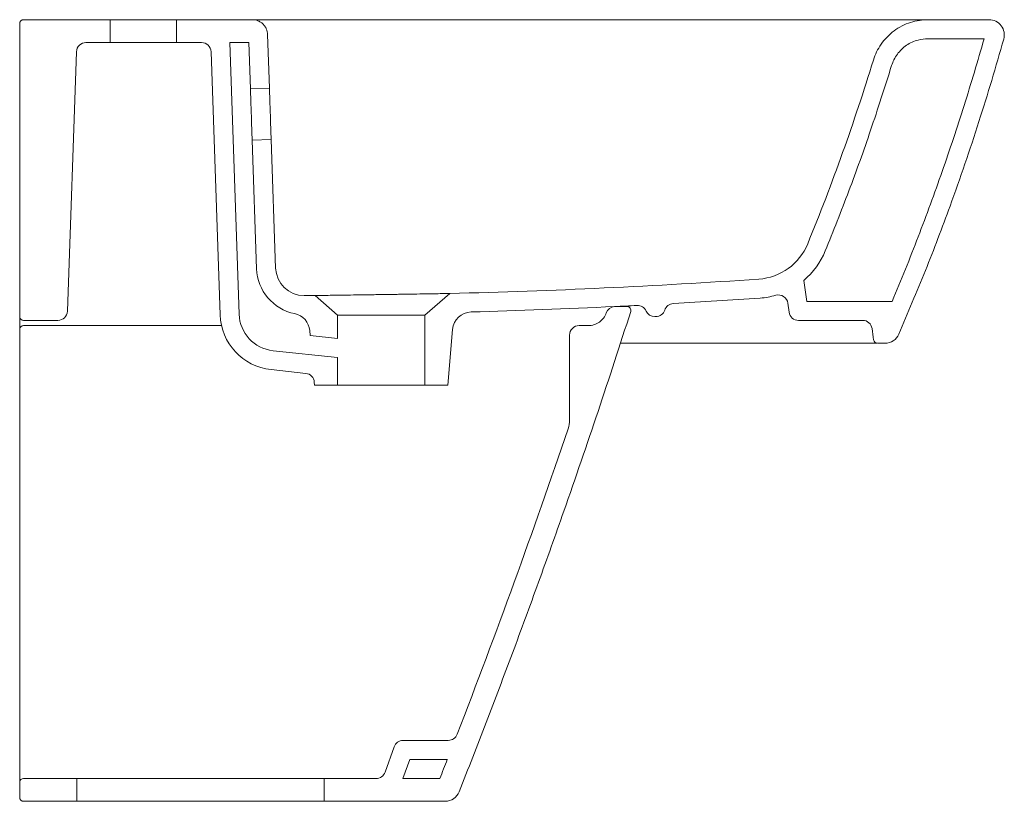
# Model space of a CAD drawing. Header units: millimetres. Extents: x 4563.204 to 4563.721, y 1865.835 to 1866.246.
import ezdxf

# ---------------------------------------------------------------- set-up
doc = ezdxf.new("R2010")
doc.units = ezdxf.units.MM
doc.linetypes.add('SLD-Solid', pattern=[0])
doc.layers.add('SANINDUSA', color=3, linetype='Continuous')

msp = doc.modelspace()

# ---------------------------------------------------------------- linework, layer by layer
at = {"layer": 'SANINDUSA', "linetype": 'SLD-Solid', "lineweight": 15}
for p, q in [((4563.251127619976, 1866.245837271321), (4563.205627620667, 1866.245837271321)), ((4563.251127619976, 1866.233837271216), (4563.251127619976, 1866.245837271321)), ((4563.28612762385, 1866.245837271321), (4563.251127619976, 1866.245837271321)), ((4563.28612762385, 1866.245837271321), (4563.28612762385, 1866.233837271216)), ((4563.325898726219, 1866.245837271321), (4563.28612762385, 1866.245837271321)), ((4563.713129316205, 1866.245837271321), (4563.681019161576, 1866.245837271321)), ((4563.203627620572, 1866.089837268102), (4563.203627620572, 1866.243837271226)), ((4563.334868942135, 1866.209838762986), (4563.33389397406, 1866.238112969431)), ((4563.710489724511, 1866.235837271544), (4563.681019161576, 1866.235837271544)), ((4563.251127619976, 1866.233837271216), (4563.238456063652, 1866.233837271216)), ((4563.251127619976, 1866.233837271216), (4563.28612762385, 1866.233837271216)), ((4563.299193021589, 1866.233837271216), (4563.28612762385, 1866.233837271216)), ((4563.324035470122, 1866.233837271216), (4563.314029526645, 1866.233837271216)), ((4563.318951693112, 1866.091094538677), (4563.314029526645, 1866.233837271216)), ((4563.324874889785, 1866.209494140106), (4563.324035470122, 1866.233837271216)), ((4563.23345911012, 1866.229011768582), (4563.228697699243, 1866.092662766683)), ((4563.30895763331, 1866.090749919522), (4563.30419005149, 1866.229009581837)), ((4563.324874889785, 1866.209494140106), (4563.334868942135, 1866.209838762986)), ((4563.335799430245, 1866.182854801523), (4563.325805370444, 1866.182510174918)), ((4563.32813316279, 1866.115004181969), (4563.325805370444, 1866.182510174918)), ((4563.338127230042, 1866.115348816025), (4563.335799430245, 1866.182854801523)), ((4563.615773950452, 1866.108841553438), (4563.617320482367, 1866.097837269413)), ((4563.358850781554, 1866.100892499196), (4563.37062761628, 1866.090655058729)), ((4563.416627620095, 1866.090655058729), (4563.429627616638, 1866.101955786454)), ((4563.607356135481, 1866.096884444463), (4563.608022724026, 1866.092141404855)), ((4563.617320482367, 1866.097837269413), (4563.662206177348, 1866.097837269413)), ((4563.37062761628, 1866.090655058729), (4563.416627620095, 1866.090655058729)), ((4563.37062761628, 1866.090655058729), (4563.37062761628, 1866.078305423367)), ((4563.416627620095, 1866.053837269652), (4563.416627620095, 1866.090655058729)), ((4563.522888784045, 1866.095109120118), (4563.516669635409, 1866.095109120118)), ((4563.205627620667, 1866.087837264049), (4563.223700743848, 1866.087837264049)), ((4563.537910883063, 1866.089837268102), (4563.537407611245, 1866.089837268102)), ((4563.612974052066, 1866.087837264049), (4563.646669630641, 1866.087837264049)), ((4563.356352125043, 1866.07984627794), (4563.356125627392, 1866.082435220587)), ((4563.431189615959, 1866.083121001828), (4563.428627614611, 1866.053837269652)), ((4563.497627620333, 1866.085109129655), (4563.502527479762, 1866.085109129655)), ((4563.356352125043, 1866.07984627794), (4563.37062761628, 1866.078305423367)), ((4563.492627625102, 1866.035619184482), (4563.492627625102, 1866.080109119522)), ((4563.654441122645, 1866.075837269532), (4563.658394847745, 1866.075837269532)), ((4563.37062761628, 1866.068247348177), (4563.336793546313, 1866.071899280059)), ((4563.37062761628, 1866.068247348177), (4563.37062761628, 1866.053837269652)), ((4563.354042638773, 1866.059979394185), (4563.335720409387, 1866.061957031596)), ((4563.358627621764, 1866.053837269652), (4563.358487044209, 1866.055444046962)), ((4563.37062761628, 1866.053837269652), (4563.358627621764, 1866.053837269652)), ((4563.37062761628, 1866.053837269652), (4563.416627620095, 1866.053837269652)), ((4563.428627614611, 1866.053837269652), (4563.416627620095, 1866.053837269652)), ((4563.395654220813, 1865.850435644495), (4563.40039480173, 1865.863782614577)), ((4563.428883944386, 1865.867109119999), (4563.405106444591, 1865.867109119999)), ((4563.4050847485, 1865.847109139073), (4563.40863655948, 1865.857109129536)), ((4563.428405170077, 1865.857109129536), (4563.40863655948, 1865.857109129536)), ((4563.203627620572, 1865.837109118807), (4563.203627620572, 1865.84510913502)), ((4563.233627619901, 1865.847109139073), (4563.205627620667, 1865.847109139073)), ((4563.233627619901, 1865.835109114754), (4563.233627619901, 1865.847109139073)), ((4563.253627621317, 1865.847109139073), (4563.233627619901, 1865.847109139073)), ((4563.253627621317, 1865.847109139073), (4563.343627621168, 1865.847109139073)), ((4563.363627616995, 1865.847109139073), (4563.343627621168, 1865.847109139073)), ((4563.363627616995, 1865.847109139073), (4563.363627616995, 1865.835109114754)), ((4563.390942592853, 1865.847109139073), (4563.363627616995, 1865.847109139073)), ((4563.424472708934, 1865.847109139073), (4563.4050847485, 1865.847109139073)), ((4563.233627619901, 1865.835109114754), (4563.205627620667, 1865.835109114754)), ((4563.233627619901, 1865.835109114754), (4563.253627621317, 1865.835109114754)), ((4563.343627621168, 1865.835109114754), (4563.253627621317, 1865.835109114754)), ((4563.343627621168, 1865.835109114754), (4563.363627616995, 1865.835109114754)), ((4563.427192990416, 1865.835109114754), (4563.363627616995, 1865.835109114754))]:
    msp.add_line(p, q, dxfattribs=at)
at = {"layer": 'SANINDUSA', "linetype": 'SLD-Solid', "lineweight": 15, "flags": 128}
for points in [[(4563.335799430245, 1866.182854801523), (4563.33579308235, 1866.183038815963), (4563.33577421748, 1866.183585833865), (4563.335743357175, 1866.184480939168), (4563.335701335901, 1866.185699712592), (4563.335649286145, 1866.187208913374), (4563.33558865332, 1866.188967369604), (4563.335521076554, 1866.190927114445), (4563.335448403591, 1866.193034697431), (4563.335372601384, 1866.195232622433), (4563.335295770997, 1866.197460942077), (4563.335219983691, 1866.199658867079), (4563.335147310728, 1866.201766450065), (4563.335079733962, 1866.203726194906), (4563.335019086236, 1866.205484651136), (4563.334967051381, 1866.206993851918), (4563.334925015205, 1866.208212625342), (4563.3348941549, 1866.209107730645), (4563.33487529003, 1866.209654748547), (4563.334868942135, 1866.209838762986)], [(4563.325805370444, 1866.182510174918), (4563.325799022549, 1866.182694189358), (4563.32578016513, 1866.183241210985), (4563.325749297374, 1866.184136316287), (4563.325707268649, 1866.185355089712), (4563.325655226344, 1866.186864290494), (4563.325594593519, 1866.188622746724), (4563.325527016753, 1866.190582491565), (4563.325454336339, 1866.192690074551), (4563.325378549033, 1866.194887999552), (4563.325301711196, 1866.197116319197), (4563.325225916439, 1866.199314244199), (4563.325153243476, 1866.201421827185), (4563.32508566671, 1866.203381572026), (4563.325025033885, 1866.205140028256), (4563.32497299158, 1866.206649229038), (4563.324930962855, 1866.207868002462), (4563.324900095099, 1866.208763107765), (4563.324881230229, 1866.209310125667), (4563.324874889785, 1866.209494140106)]]:
    msp.add_lwpolyline(points, dxfattribs=at)
at = {"layer": 'SANINDUSA', "linetype": 'SLD-Solid', "lineweight": 15}
for centre, radius, start, end in [((4563.205627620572, 1866.243837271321), 0.001999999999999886, 90, 180), ((4563.713129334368, 1866.237837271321), 0.007999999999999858, 344.3651386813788, 90), ((4563.238456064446, 1866.228837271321), 0.00500000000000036, 90, 177.9999999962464), ((4563.299193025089, 1866.228837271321), 0.005000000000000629, 1.974934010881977, 90), ((4563.590025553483, 1866.139452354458), 0.03000000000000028, 273.925368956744, 337.7305015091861), ((4563.590025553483, 1866.139452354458), 0.0400000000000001, 310.0689920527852, 337.7305015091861), ((4563.353118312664, 1866.115865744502), 0.02500000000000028, 181.974934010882, 258.5388255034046), ((4563.353118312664, 1866.115865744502), 0.01500000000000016, 181.974934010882, 270.2251639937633), ((4563.338627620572, 1869.803183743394), 3.702346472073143, 271.4084152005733, 273.925368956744), ((4563.338627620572, 1869.803183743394), 3.702346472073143, 270.2251639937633, 270.3129657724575), ((4563.590025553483, 1866.139452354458), 0.0400000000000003, 273.925368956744, 285.967616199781), ((4563.602404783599, 1866.096188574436), 0.005000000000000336, 7.999999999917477, 105.967616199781), ((4563.338627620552, 1869.8031837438), 3.712346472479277, 272.7415351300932, 272.9249032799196), ((4563.528312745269, 1866.090679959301), 0.005000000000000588, 24.5653721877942, 92.9249032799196), ((4563.547407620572, 1866.091704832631), 0.005000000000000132, 93.21963816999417, 161.74516972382), ((4563.338627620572, 1869.803183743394), 3.712346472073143, 273.2196381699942, 273.925368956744), ((4563.223700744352, 1866.092837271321), 0.00500000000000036, 270, 357.9999999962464), ((4563.338939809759, 1866.091783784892), 0.03000000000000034, 181.974934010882, 263.8395434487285), ((4563.338939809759, 1866.091783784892), 0.02000000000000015, 181.974934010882, 263.8395434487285), ((4563.34616367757, 1866.081563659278), 0.01000000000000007, 4.999999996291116, 78.53882550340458), ((4563.441151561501, 1866.082249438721), 0.009999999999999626, 91.57828725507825, 175.0000000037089), ((4563.338627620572, 1869.803183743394), 3.712346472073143, 271.5782872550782, 272.7415351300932), ((4563.516669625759, 1866.090109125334), 0.004999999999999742, 95.49046229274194, 160.5287793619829), ((4563.522888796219, 1866.093109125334), 0.002000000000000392, 342.2573909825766, 90), ((4563.537407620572, 1866.094837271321), 0.005000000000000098, 204.5653721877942, 270), ((4563.537910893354, 1866.094837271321), 0.005, 270, 341.74516972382), ((4563.612974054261, 1866.092837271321), 0.005, 187.9999999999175, 270), ((4563.205627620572, 1866.089837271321), 0.00200000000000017, 180, 270), ((4563.646669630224, 1866.082837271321), 0.005, 7.999999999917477, 90), ((4563.205627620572, 1866.083109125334), 0.002000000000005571, 90, 180), ((4563.497627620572, 1866.080109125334), 0.005, 90, 180), ((4563.658394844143, 1866.083837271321), 0.008000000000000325, 270, 336.5026483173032), ((4563.654441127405, 1866.077837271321), 0.002000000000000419, 187.9999999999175, 270), ((4563.353506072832, 1866.055008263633), 0.00499999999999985, 4.999999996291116, 83.83954344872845), ((4563.477627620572, 1866.035619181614), 0.01500000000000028, 341.2716262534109, 0), ((4563.428883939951, 1865.872109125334), 0.005000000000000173, 270, 338.8122719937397), ((4563.405106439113, 1865.862109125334), 0.005, 90, 160.44592993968), ((4563.390942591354, 1865.852109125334), 0.005000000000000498, 270, 340.44592993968), ((4563.205627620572, 1865.845109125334), 0.00200000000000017, 90, 180), ((4563.205627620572, 1865.837109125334), 0.00200000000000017, 180, 270), ((4563.42719298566, 1865.843109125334), 0.008000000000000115, 270, 338.4175101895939)]:
    msp.add_arc(centre, radius, start, end, dxfattribs=at)
for points, knots in [([(4563.325898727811, 1866.245837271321), (4563.326361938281, 1866.245837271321), (4563.326841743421, 1866.245796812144), (4563.32781293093, 1866.245620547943), (4563.328304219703, 1866.245484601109), (4563.329269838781, 1866.245110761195), (4563.329743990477, 1866.244872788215), (4563.330644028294, 1866.244299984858), (4563.331069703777, 1866.243965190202), (4563.331844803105, 1866.243216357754), (4563.332194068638, 1866.242802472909), (4563.332797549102, 1866.241922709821), (4563.333051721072, 1866.241457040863), (4563.333458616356, 1866.240504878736), (4563.333611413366, 1866.240018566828), (4563.333821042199, 1866.23905403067), (4563.33387801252, 1866.238575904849), (4563.333893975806, 1866.238112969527)], [0, 0, 0, 0, 0.125, 0.125, 0.2499999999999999, 0.2499999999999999, 0.3749999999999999, 0.3749999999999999, 0.4999999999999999, 0.4999999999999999, 0.6249999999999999, 0.6249999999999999, 0.7499999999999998, 0.7499999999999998, 0.8749999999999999, 0.8749999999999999, 1, 1, 1, 1]), ([(4563.325898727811, 1866.245837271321), (4563.325898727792, 1866.245837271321), (4563.326899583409, 1866.245837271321), (4563.329715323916, 1866.245837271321), (4563.330867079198, 1866.245837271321), (4563.333614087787, 1866.245837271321), (4563.335181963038, 1866.245837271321), (4563.338649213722, 1866.245837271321), (4563.340580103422, 1866.245837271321), (4563.344694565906, 1866.245837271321), (4563.346865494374, 1866.245837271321), (4563.351443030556, 1866.245837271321), (4563.353854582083, 1866.245837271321), (4563.358704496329, 1866.245837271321), (4563.361170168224, 1866.245837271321), (4563.363681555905, 1866.245837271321)], [0, 0, 0, 0, 0.250000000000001, 0.250000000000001, 0.3750000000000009, 0.3750000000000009, 0.5000000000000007, 0.5000000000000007, 0.6250000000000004, 0.6250000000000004, 0.7500000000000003, 0.7500000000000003, 0.8750000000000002, 0.8750000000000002, 1, 1, 1, 1]), ([(4563.680348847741, 1866.245837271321), (4563.680328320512, 1866.245837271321), (4563.680182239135, 1866.245837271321), (4563.679138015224, 1866.245837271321), (4563.67726228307, 1866.245837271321), (4563.674707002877, 1866.245837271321), (4563.67163267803, 1866.245837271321), (4563.668507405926, 1866.245837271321), (4563.66555182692, 1866.245837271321), (4563.662918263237, 1866.245837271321), (4563.660260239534, 1866.245837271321), (4563.657603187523, 1866.245837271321), (4563.654965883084, 1866.245837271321), (4563.652231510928, 1866.245837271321), (4563.649400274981, 1866.245837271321), (4563.646472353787, 1866.245837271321), (4563.644082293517, 1866.245837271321), (4563.642258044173, 1866.245837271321), (4563.641014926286, 1866.245837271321), (4563.639724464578, 1866.245837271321), (4563.638386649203, 1866.245837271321), (4563.637001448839, 1866.245837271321), (4563.635691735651, 1866.245837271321), (4563.634299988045, 1866.245837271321), (4563.632669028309, 1866.245837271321), (4563.630518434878, 1866.245837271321), (4563.628911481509, 1866.245837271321), (4563.628021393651, 1866.245837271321)], [0, 0, 0, 0, 0.01266678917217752, 0.09014280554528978, 0.165229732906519, 0.2415541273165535, 0.3148920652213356, 0.3885352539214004, 0.4354375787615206, 0.481977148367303, 0.5284349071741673, 0.5692596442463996, 0.6102780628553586, 0.6516727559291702, 0.6936211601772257, 0.7362931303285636, 0.7798514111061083, 0.7969962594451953, 0.814777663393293, 0.833202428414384, 0.8522770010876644, 0.8720071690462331, 0.8923986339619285, 0.9082113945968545, 0.9314150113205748, 0.9620109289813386, 1, 1, 1, 1]), ([(4563.652337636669, 1866.224644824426), (4563.652774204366, 1866.22606534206), (4563.653327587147, 1866.227488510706), (4563.654678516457, 1866.230284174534), (4563.655476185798, 1866.231656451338), (4563.65730834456, 1866.234288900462), (4563.658342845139, 1866.235548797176), (4563.660620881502, 1866.237897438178), (4563.661864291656, 1866.238985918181), (4563.66451358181, 1866.24094344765), (4563.665919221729, 1866.241812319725), (4563.668833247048, 1866.243300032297), (4563.670341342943, 1866.243918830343), (4563.673395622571, 1866.244896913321), (4563.674941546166, 1866.245256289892), (4563.678010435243, 1866.245726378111), (4563.679533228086, 1866.245837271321), (4563.681019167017, 1866.245837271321)], [0, 0, 0, 0, 0.125, 0.125, 0.25, 0.25, 0.375, 0.375, 0.5, 0.5, 0.625, 0.625, 0.75, 0.75, 0.875, 0.875, 1, 1, 1, 1]), ([(4563.661896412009, 1866.221707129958), (4563.662273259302, 1866.22275147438), (4563.663037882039, 1866.224870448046), (4563.664831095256, 1866.227735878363), (4563.667063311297, 1866.230299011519), (4563.669679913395, 1866.232430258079), (4563.672641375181, 1866.234094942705), (4563.676401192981, 1866.235497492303), (4563.679281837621, 1866.235709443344), (4563.681019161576, 1866.235837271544)], [0, 0, 0, 0, 0.1307213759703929, 0.2652335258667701, 0.3959554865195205, 0.5304696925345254, 0.6611635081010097, 0.7956468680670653, 1, 1, 1, 1]), ([(4563.710489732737, 1866.235837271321), (4563.707177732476, 1866.224103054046), (4563.703686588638, 1866.212423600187), (4563.696346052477, 1866.189174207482), (4563.692496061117, 1866.177602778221), (4563.684444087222, 1866.154589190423), (4563.680240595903, 1866.143142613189), (4563.671484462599, 1866.120385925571), (4563.666932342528, 1866.109076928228), (4563.662206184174, 1866.097837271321)], [0, 0, 0, 0, 0.2499999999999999, 0.2499999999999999, 0.4999999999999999, 0.4999999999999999, 0.7499999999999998, 0.7499999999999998, 1, 1, 1, 1]), ([(4563.720833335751, 1866.235681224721), (4563.718762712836, 1866.228434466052), (4563.714620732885, 1866.213938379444), (4563.707801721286, 1866.192066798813), (4563.700501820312, 1866.170036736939), (4563.691242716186, 1866.143893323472), (4563.679884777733, 1866.113991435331), (4563.6704506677, 1866.091765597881), (4563.665731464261, 1866.080647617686)], [0, 0, 0, 0, 0.1373113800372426, 0.2746714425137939, 0.4173692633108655, 0.5601218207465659, 0.779960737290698, 1, 1, 1, 1]), ([(4563.661891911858, 1866.221708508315), (4563.658287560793, 1866.210367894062), (4563.651262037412, 1866.18826301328), (4563.639611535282, 1866.155781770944), (4563.631233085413, 1866.134792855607), (4563.627042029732, 1866.124293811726)], [0, 0, 0, 0, 0.3449243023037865, 0.6723190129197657, 1, 1, 1, 1]), ([(4563.358850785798, 1866.100892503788), (4563.358850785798, 1866.100892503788), (4563.358907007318, 1866.100893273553), (4563.359076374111, 1866.100895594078), (4563.359147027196, 1866.100896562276), (4563.35931715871, 1866.100898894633), (4563.359416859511, 1866.100900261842), (4563.359986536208, 1866.100908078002), (4563.360659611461, 1866.100917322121), (4563.361983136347, 1866.100935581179), (4563.362477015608, 1866.100942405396), (4563.363298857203, 1866.100953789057), (4563.363587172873, 1866.100957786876), (4563.36418695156, 1866.100966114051), (4563.364498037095, 1866.10097043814), (4563.366108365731, 1866.100992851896), (4563.367570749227, 1866.101013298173), (4563.369615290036, 1866.101042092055), (4563.370035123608, 1866.101048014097), (4563.370897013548, 1866.101060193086), (4563.371340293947, 1866.101066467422), (4563.372691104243, 1866.101085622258), (4563.373621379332, 1866.101098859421), (4563.376498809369, 1866.101139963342), (4563.378531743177, 1866.101169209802), (4563.381220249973, 1866.101208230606), (4563.381766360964, 1866.101216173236), (4563.382861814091, 1866.101232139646), (4563.383412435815, 1866.101240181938), (4563.385072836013, 1866.101264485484), (4563.38730942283, 1866.101297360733), (4563.389590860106, 1866.101331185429), (4563.391319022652, 1866.101356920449), (4563.391897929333, 1866.101365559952), (4563.393061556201, 1866.10138296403), (4563.393646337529, 1866.101391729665), (4563.396552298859, 1866.101435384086), (4563.39884610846, 1866.101470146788), (4563.402241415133, 1866.101522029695), (4563.40336556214, 1866.101539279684), (4563.405039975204, 1866.101565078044), (4563.405594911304, 1866.101573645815), (4563.406688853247, 1866.10159056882), (4563.40722926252, 1866.101598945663), (4563.409899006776, 1866.101640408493), (4563.411932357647, 1866.101672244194), (4563.414827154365, 1866.101717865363), (4563.415770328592, 1866.101732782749), (4563.417566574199, 1866.101761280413), (4563.418423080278, 1866.101774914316), (4563.420870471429, 1866.101813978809), (4563.422340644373, 1866.101837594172), (4563.424942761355, 1866.101879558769), (4563.426031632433, 1866.101897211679), (4563.427359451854, 1866.10191878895), (4563.427750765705, 1866.101925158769), (4563.428428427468, 1866.101936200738), (4563.428714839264, 1866.101940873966), (4563.429397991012, 1866.101952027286), (4563.429627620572, 1866.101955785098), (4563.429627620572, 1866.101955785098)], [0, 0, 0, 0, 0.03124999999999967, 0.03124999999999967, 0.04687499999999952, 0.04687499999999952, 0.06249999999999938, 0.06249999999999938, 0.1249999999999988, 0.1249999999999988, 0.1562499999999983, 0.1562499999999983, 0.1718749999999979, 0.1718749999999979, 0.1874999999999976, 0.1874999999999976, 0.2499999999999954, 0.2499999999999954, 0.2656249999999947, 0.2656249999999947, 0.281249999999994, 0.281249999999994, 0.3124999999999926, 0.3124999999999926, 0.3749999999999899, 0.3749999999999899, 0.3906249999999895, 0.3906249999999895, 0.4062499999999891, 0.4062499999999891, 0.4374999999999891, 0.4687499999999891, 0.4687499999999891, 0.4843749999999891, 0.4843749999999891, 0.4999999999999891, 0.4999999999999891, 0.5624999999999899, 0.5624999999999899, 0.5937499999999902, 0.5937499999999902, 0.6093749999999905, 0.6093749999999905, 0.6249999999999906, 0.6249999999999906, 0.6874999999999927, 0.6874999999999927, 0.7187499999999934, 0.7187499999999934, 0.7499999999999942, 0.7499999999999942, 0.8124999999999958, 0.8124999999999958, 0.8749999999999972, 0.8749999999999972, 0.906249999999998, 0.906249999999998, 0.9374999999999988, 0.9374999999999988, 1, 1, 1, 1]), ([(4563.524793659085, 1866.092499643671), (4563.519108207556, 1866.074969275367), (4563.507736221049, 1866.039905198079), (4563.491441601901, 1865.992514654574), (4563.476369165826, 1865.950184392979), (4563.462737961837, 1865.913124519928), (4563.448862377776, 1865.876435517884), (4563.439375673, 1865.852256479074), (4563.434632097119, 1865.840166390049)], [0, 0, 0, 0, 0.2062898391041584, 0.4126189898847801, 0.5609325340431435, 0.7092607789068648, 0.8546235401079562, 0.9999999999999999, 0.9999999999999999, 0.9999999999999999, 0.9999999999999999]), ([(4563.511943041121, 1866.091772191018), (4563.51160084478, 1866.090805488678), (4563.511108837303, 1866.089891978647), (4563.509871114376, 1866.088256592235), (4563.509125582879, 1866.087534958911), (4563.507450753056, 1866.086351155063), (4563.506521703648, 1866.085889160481), (4563.504567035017, 1866.085268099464), (4563.503541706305, 1866.085109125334), (4563.502516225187, 1866.085109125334)], [0, 0, 0, 0, 0.25, 0.25, 0.5, 0.5, 0.75, 0.75, 1, 1, 1, 1]), ([(4563.203627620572, 1866.083109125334), (4563.203627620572, 1866.083109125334), (4563.203627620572, 1866.08309176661), (4563.203627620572, 1866.083023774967), (4563.203627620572, 1866.082972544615), (4563.203627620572, 1866.082837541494), (4563.203627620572, 1866.08275486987), (4563.203627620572, 1866.082559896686), (4563.203627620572, 1866.082446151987), (4563.203627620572, 1866.082195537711), (4563.203627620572, 1866.082058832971), (4563.203627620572, 1866.081762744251), (4563.203627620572, 1866.081602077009), (4563.203627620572, 1866.081270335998), (4563.203627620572, 1866.081098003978), (4563.203627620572, 1866.080740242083), (4563.203627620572, 1866.08055515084), (4563.203627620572, 1866.080368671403)], [0, 0, 0, 0, 0.125, 0.125, 0.25, 0.25, 0.375, 0.375, 0.5, 0.5, 0.625, 0.625, 0.75, 0.75, 0.875, 0.875, 1, 1, 1, 1]), ([(4563.203627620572, 1866.080368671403), (4563.203627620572, 1866.046158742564), (4563.203627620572, 1866.011948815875), (4563.203627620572, 1865.977738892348), (4563.203627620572, 1865.956699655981), (4563.203627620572, 1865.935660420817), (4563.203627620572, 1865.914621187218), (4563.203627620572, 1865.893581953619), (4563.203627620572, 1865.87254272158), (4563.203627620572, 1865.851503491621)], [0, 0, 0, 0, 0.1030161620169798, 0.1030161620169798, 0.1030161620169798, 0.1663715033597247, 0.1663715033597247, 0.1663715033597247, 0.229726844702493, 0.229726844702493, 0.229726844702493, 0.229726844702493]), ([(4563.30983430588, 1866.085109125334), (4563.28023988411, 1866.085109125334), (4563.250645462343, 1866.085109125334), (4563.221051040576, 1866.085109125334), (4563.215909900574, 1866.085109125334), (4563.210768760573, 1866.085109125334), (4563.205627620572, 1866.085109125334)], [0.1646308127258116, 0.1646308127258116, 0.1646308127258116, 0.1646308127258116, 0.2534277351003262, 0.2534277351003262, 0.2534277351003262, 0.2688535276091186, 0.2688535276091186, 0.2688535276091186, 0.2688535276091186]), ([(4563.519335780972, 1866.075837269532), (4563.521315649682, 1866.075837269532), (4563.526749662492, 1866.075837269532), (4563.532182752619, 1866.075837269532), (4563.535636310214, 1866.075837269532)], [0, 0, 0, 0, 0.364347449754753, 1, 1, 1, 1]), ([(4563.535642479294, 1866.075837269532), (4563.551307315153, 1866.075837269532), (4563.570774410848, 1866.075837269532), (4563.590241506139, 1866.075837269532), (4563.594043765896, 1866.075837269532)], [0, 0, 0, 0, 0.8046827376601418, 1, 1, 1, 1]), ([(4563.59405652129, 1866.075837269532), (4563.597971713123, 1866.075837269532), (4563.603952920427, 1866.075837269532), (4563.612001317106, 1866.075837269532), (4563.617563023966, 1866.075837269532), (4563.622455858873, 1866.075837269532), (4563.626721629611, 1866.075837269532), (4563.630833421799, 1866.075837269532), (4563.634608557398, 1866.075837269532), (4563.63799723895, 1866.075837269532), (4563.641043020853, 1866.075837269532), (4563.643845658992, 1866.075837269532), (4563.646361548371, 1866.075837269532), (4563.648549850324, 1866.075837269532), (4563.650428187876, 1866.075837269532), (4563.651969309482, 1866.075837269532), (4563.653365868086, 1866.075837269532), (4563.653825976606, 1866.075837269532), (4563.654091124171, 1866.075837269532)], [0, 0, 0, 0, 0.1396824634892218, 0.2133917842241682, 0.2882091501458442, 0.3434649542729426, 0.3987208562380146, 0.4558807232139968, 0.5130402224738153, 0.5640103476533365, 0.6149810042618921, 0.6674107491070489, 0.7198410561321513, 0.7711777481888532, 0.8225147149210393, 0.8753379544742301, 0.9281607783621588, 1, 1, 1, 1]), ([(4563.203627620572, 1865.851503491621), (4563.203627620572, 1865.851068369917), (4563.203627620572, 1865.850636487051), (4563.203627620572, 1865.849801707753), (4563.203627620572, 1865.849399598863), (4563.203627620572, 1865.848625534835), (4563.203627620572, 1865.848250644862), (4563.203627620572, 1865.847559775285), (4563.203627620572, 1865.847240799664), (4563.203627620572, 1865.84680222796), (4563.203627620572, 1865.846662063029), (4563.203627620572, 1865.846399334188), (4563.203627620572, 1865.846276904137), (4563.203627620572, 1865.845935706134), (4563.203627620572, 1865.845742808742), (4563.203627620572, 1865.845506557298), (4563.203627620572, 1865.84543678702), (4563.203627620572, 1865.845318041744), (4563.203627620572, 1865.845268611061), (4563.203627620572, 1865.845149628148), (4563.203627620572, 1865.845109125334), (4563.203627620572, 1865.845109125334)], [0, 0, 0, 0, 0.1249999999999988, 0.1249999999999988, 0.2499999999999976, 0.2499999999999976, 0.3749999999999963, 0.3749999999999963, 0.4999999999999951, 0.4999999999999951, 0.5624999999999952, 0.5624999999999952, 0.6249999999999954, 0.6249999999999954, 0.7499999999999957, 0.7499999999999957, 0.8124999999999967, 0.8124999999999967, 0.8749999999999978, 0.8749999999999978, 1, 1, 1, 1])]:
    msp.add_open_spline(points, degree=3, knots=knots, dxfattribs=at)
for points in [[(4563.363681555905, 1866.245837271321), (4563.451794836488, 1866.245837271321), (4563.539908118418, 1866.245837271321), (4563.628021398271, 1866.245837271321)], [(4563.652333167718, 1866.224646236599), (4563.642274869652, 1866.191950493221), (4563.630752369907, 1866.159742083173), (4563.617787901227, 1866.128083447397)], [(4563.203627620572, 1866.089837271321), (4563.203627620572, 1866.088940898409), (4563.203627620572, 1866.088105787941), (4563.203627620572, 1866.087334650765)], [(4563.203627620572, 1866.087334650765), (4563.203627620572, 1866.085983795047), (4563.203627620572, 1866.084632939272), (4563.203627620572, 1866.083282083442)], [(4563.651620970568, 1866.083533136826), (4563.651900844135, 1866.081541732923), (4563.652180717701, 1866.079550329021), (4563.652460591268, 1866.077558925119)], [(4563.491833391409, 1866.030802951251), (4563.473555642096, 1865.976891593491), (4563.454120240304, 1865.923379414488), (4563.433545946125, 1865.870302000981)], [(4563.428378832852, 1865.857105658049), (4563.427077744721, 1865.853772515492), (4563.425772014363, 1865.85044032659), (4563.424461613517, 1865.847109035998)]]:
    msp.add_open_spline(points, degree=3, dxfattribs=at)

doc.saveas('drawing.dxf')
